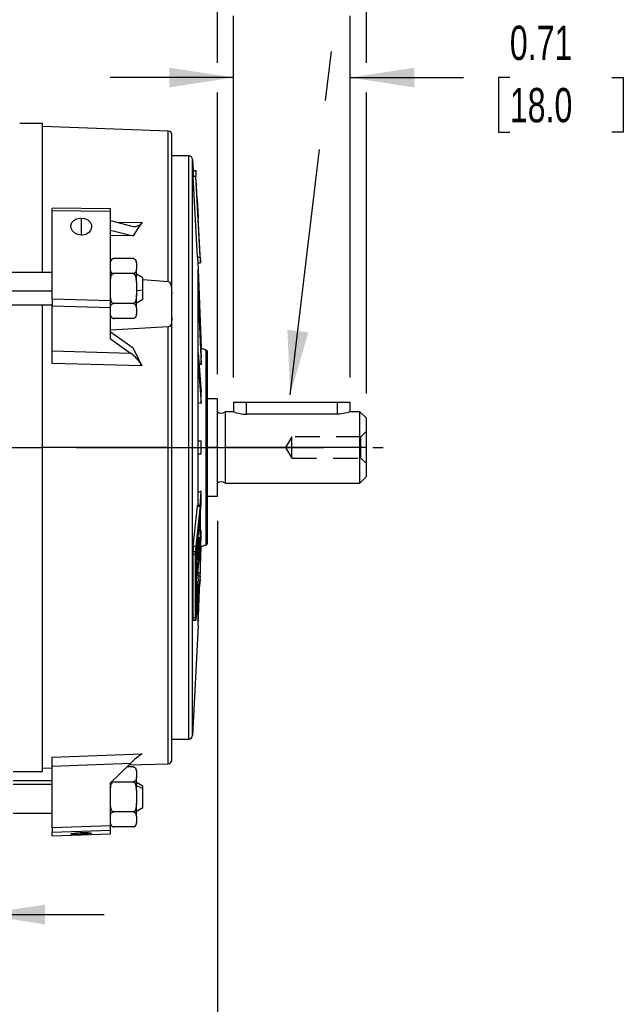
# Model space of a CAD drawing. Header units: inches. Extents: x 0 to 33, y 0 to 25.5.
# Tile 4 of 19: x 11.9 to 15.5, y 5.4 to 11.3. Entities that reach past the tile are written whole.
import ezdxf

# ---------------------------------------------------------------- set-up
doc = ezdxf.new("R2010")
doc.units = ezdxf.units.IN
doc.header["$LTSCALE"] = 3
doc.header["$MEASUREMENT"] = 0
doc.linetypes.add('CENTERX2', pattern=[0.8, 0.5, -0.1, 0.1, -0.1])
doc.linetypes.add('HIDDEN', pattern=[0.075, 0.05, -0.025])
doc.layers.add('CENTER', color=40, linetype='CENTERX2')
doc.layers.add('HIDDEN', color=102, linetype='HIDDEN')
doc.layers.add('DIMENSIONS', color=140, linetype='Continuous', lineweight=25)
doc.layers.add('TEXT', color=140, linetype='Continuous', lineweight=25)
doc.styles.add('SLDTEXTSTYLE0', font='TXT', dxfattribs={"width": 0.7})
doc.dimstyles.new('SLDDIMSTYLE0', dxfattribs={"dimtxt": 0.208333, "dimasz": 0.39, "dimexe": 0, "dimexo": 0.0625, "dimgap": 0.052083, "dimtad": 0, "dimtih": 1, "dimtoh": 1, "dimrnd": 1e-09, "dimdsep": 46, "dimtxsty": 'SLDTEXTSTYLE0', "dimsah": 1, "dimcen": 0.09, "dimadec": 0, "dimazin": 2, "dimtfac": 1, "dimtmove": 0, "dimatfit": 0, "dimfxl": 0, "dimfrac": 2, "dimtolj": 1, "dimtzin": 12, "dimarcsym": 0})
doc.dimstyles.new('SLDDIMSTYLE1', dxfattribs={"dimtxt": 0.208333, "dimasz": 0.39, "dimexe": 0, "dimexo": 0.0625, "dimgap": 0.052083, "dimtad": 0, "dimtih": 1, "dimtoh": 1, "dimrnd": 1e-09, "dimzin": 12, "dimdsep": 46, "dimtxsty": 'SLDTEXTSTYLE0', "dimsah": 1, "dimcen": 0.09, "dimadec": 0, "dimazin": 3, "dimtfac": 1, "dimtofl": 0, "dimtmove": 0, "dimatfit": 3, "dimfxl": 0, "dimfrac": 2, "dimtolj": 1, "dimtzin": 12, "dimarcsym": 0})
doc.dimstyles.new('SLDDIMSTYLE2', dxfattribs={"dimtxt": 0.18, "dimasz": 0.39, "dimexe": 0, "dimexo": 0.0625, "dimgap": 0, "dimtad": 0, "dimtih": 1, "dimtoh": 1, "dimdec": 0, "dimrnd": 1e-09, "dimzin": 0, "dimdsep": 46, "dimtxsty": 'Standard', "dimsah": 1, "dimcen": 0.09, "dimadec": 0, "dimazin": 0, "dimtfac": 0.39, "dimtdec": 0, "dimtofl": 0, "dimtmove": 0, "dimatfit": 3, "dimfxl": 0, "dimfrac": 2, "dimtolj": 1, "dimtzin": 0, "dimarcsym": 0})

# ---------------------------------------------------------------- blocks, each defined once
blk = doc.blocks.new('_D_1')
at = {"layer": 'DIMENSIONS'}
for p, q in [((11.3656, 6.1082), (11.3656, 5.526)), ((11.6412, 6.1082), (11.6412, 5.526)), ((9.8681, 5.9006), (9.7981, 5.9006)), ((9.7981, 5.9006), (9.7981, 5.5692)), ((10.3139, 5.9006), (10.3839, 5.9006)), ((10.3839, 5.9006), (10.3839, 5.5692)), ((11.3656, 5.901), (10.5964, 5.901)), ((11.6412, 5.901), (12.3912, 5.901)), ((9.7981, 5.5692), (9.8681, 5.5692)), ((10.3839, 5.5692), (10.3139, 5.5692))]:
    blk.add_line(p, q, dxfattribs=at)
for points in [[(11.3656, 5.901), (10.9756, 5.961), (10.9756, 5.841)], [(11.6412, 5.901), (12.0312, 5.841), (12.0312, 5.961)]]:
    blk.add_solid(points, dxfattribs=at)
at = {"layer": 'DIMENSIONS', "char_height": 0.20833, "attachment_point": 1, "style": 'SLDTEXTSTYLE0'}
for s, insert in [('0.28', (9.7814, 6.2158)), ('7.0', (9.8681, 5.8378))]:
    blk.add_mtext(s, dxfattribs=dict(at, insert=insert))
blk = doc.blocks.new('_D_2')
at = {"layer": 'DIMENSIONS'}
for p, q in [((13.0782, 8.2932), (13.0782, 4.6037)), ((11.5034, 5.3582), (11.5034, 4.6037)), ((11.5034, 4.9787), (13.0782, 4.9787)), ((13.0782, 4.9787), (13.3138, 4.9787)), ((13.5962, 4.9782), (13.5262, 4.9782)), ((13.5262, 4.9782), (13.5262, 4.6469)), ((14.2154, 4.9782), (14.2854, 4.9782)), ((14.2854, 4.9782), (14.2854, 4.6469)), ((13.5262, 4.6469), (13.5962, 4.6469)), ((14.2854, 4.6469), (14.2154, 4.6469))]:
    blk.add_line(p, q, dxfattribs=at)
for points in [[(11.5034, 4.9787), (11.8934, 4.9187), (11.8934, 5.0387)], [(13.0782, 4.9787), (12.6882, 5.0387), (12.6882, 4.9187)]]:
    blk.add_solid(points, dxfattribs=at)
at = {"layer": 'DIMENSIONS', "char_height": 0.20833, "attachment_point": 1, "style": 'SLDTEXTSTYLE0'}
for s, insert in [('1.57', (13.5962, 5.2935)), ('40.0', (13.5962, 4.9155))]:
    blk.add_mtext(s, dxfattribs=dict(at, insert=insert))
blk = doc.blocks.new('_D_6')
at = {"layer": 'DIMENSIONS'}
for p, q in [((8.7081, 11.5657), (8.7081, 14.2746)), ((13.0782, 11.0754), (13.0782, 14.2746)), ((8.7081, 13.8996), (10.2145, 13.8996)), ((10.4969, 13.8992), (10.4269, 13.8992)), ((10.4269, 13.8992), (10.4269, 13.5679)), ((11.2894, 13.8992), (11.3594, 13.8992)), ((11.3594, 13.8992), (11.3594, 13.5679)), ((13.0782, 13.8996), (11.5718, 13.8996)), ((10.4269, 13.5679), (10.4969, 13.5679)), ((11.3594, 13.5679), (11.2894, 13.5679)), ((13.0782, 9.1838), (13.0782, 10.8954))]:
    blk.add_line(p, q, dxfattribs=at)
for points in [[(8.7081, 13.8996), (9.0981, 13.8396), (9.0981, 13.9596)], [(13.0782, 13.8996), (12.6882, 13.9596), (12.6882, 13.8396)]]:
    blk.add_solid(points, dxfattribs=at)
at = {"layer": 'DIMENSIONS', "char_height": 0.20833, "attachment_point": 1, "style": 'SLDTEXTSTYLE0'}
for s, insert in [('4.37', (10.5835, 14.2144)), ('111.0', (10.4969, 13.8364))]:
    blk.add_mtext(s, dxfattribs=dict(at, insert=insert))
blk = doc.blocks.new('_D_7')
at = {"layer": 'DIMENSIONS'}
for p, q in [((5.3026, 11.2104), (5.3026, 15.2819)), ((13.9837, 11.0754), (13.9837, 15.2819)), ((5.3026, 14.9069), (8.9645, 14.9069)), ((9.2469, 14.9064), (9.1769, 14.9064)), ((9.1769, 14.9064), (9.1769, 14.5751)), ((10.0394, 14.9064), (10.1094, 14.9064)), ((10.1094, 14.9064), (10.1094, 14.5751)), ((13.9837, 14.9069), (10.3218, 14.9069)), ((9.1769, 14.5751), (9.2469, 14.5751)), ((10.1094, 14.5751), (10.0394, 14.5751)), ((5.3026, 10.4935), (5.3026, 11.0304)), ((13.9837, 9.0657), (13.9837, 10.8954))]:
    blk.add_line(p, q, dxfattribs=at)
for points in [[(5.3026, 14.9069), (5.6926, 14.8469), (5.6926, 14.9669)], [(13.9837, 14.9069), (13.5937, 14.9669), (13.5937, 14.8469)]]:
    blk.add_solid(points, dxfattribs=at)
at = {"layer": 'DIMENSIONS', "char_height": 0.20833, "attachment_point": 1, "style": 'SLDTEXTSTYLE0'}
for s, insert in [('8.68', (9.3335, 15.2216)), ('220.5', (9.2469, 14.8437))]:
    blk.add_mtext(s, dxfattribs=dict(at, insert=insert))
blk = doc.blocks.new('_D_8')
at = {"layer": 'DIMENSIONS'}
for p, q in [((13.1766, 9.1641), (13.1766, 11.3604)), ((13.8853, 9.1641), (13.8853, 11.3604)), ((13.1766, 10.9854), (12.4266, 10.9854)), ((13.8853, 10.9854), (14.5728, 10.9854)), ((14.8552, 10.985), (14.7852, 10.985)), ((14.7852, 10.985), (14.7852, 10.6537)), ((15.4744, 10.985), (15.5444, 10.985)), ((15.5444, 10.985), (15.5444, 10.6537)), ((14.7852, 10.6537), (14.8552, 10.6537)), ((15.5444, 10.6537), (15.4744, 10.6537))]:
    blk.add_line(p, q, dxfattribs=at)
for points in [[(13.1766, 10.9854), (12.7866, 11.0454), (12.7866, 10.9254)], [(13.8853, 10.9854), (14.2753, 10.9254), (14.2753, 11.0454)]]:
    blk.add_solid(points, dxfattribs=at)
at = {"layer": 'DIMENSIONS', "char_height": 0.20833, "attachment_point": 1, "style": 'SLDTEXTSTYLE0'}
for s, insert in [('0.71', (14.8552, 11.3002)), ('18.0', (14.8552, 10.9222))]:
    blk.add_mtext(s, dxfattribs=dict(at, insert=insert))
blk = doc.blocks.new('_D_9')
at = {"layer": 'DIMENSIONS'}
for p, q in [((13.0782, 11.0754), (13.0782, 13.313)), ((13.9837, 11.0754), (13.9837, 13.313)), ((13.0782, 12.938), (12.3282, 12.938)), ((13.2213, 12.9376), (13.1513, 12.9376)), ((13.1513, 12.9376), (13.1513, 12.6063)), ((13.8405, 12.9376), (13.9105, 12.9376)), ((13.9105, 12.9376), (13.9105, 12.6063)), ((13.9837, 12.938), (14.7337, 12.938)), ((13.1513, 12.6063), (13.2213, 12.6063)), ((13.9105, 12.6063), (13.8405, 12.6063)), ((13.0782, 9.1838), (13.0782, 10.8954)), ((13.9837, 9.0657), (13.9837, 10.8954))]:
    blk.add_line(p, q, dxfattribs=at)
for points in [[(13.0782, 12.938), (12.6882, 12.998), (12.6882, 12.878)], [(13.9837, 12.938), (14.3737, 12.878), (14.3737, 12.998)]]:
    blk.add_solid(points, dxfattribs=at)
at = {"layer": 'DIMENSIONS', "char_height": 0.20833, "attachment_point": 1, "style": 'SLDTEXTSTYLE0'}
for s, insert in [('0.91', (13.2213, 13.2528)), ('23.0', (13.2213, 12.8748))]:
    blk.add_mtext(s, dxfattribs=dict(at, insert=insert))

msp = doc.modelspace()

# ---------------------------------------------------------------- linework, layer by layer
for p, q in [((12.0152, 10.707), (11.8774, 10.707)), ((12.0152, 9.8054), (12.0152, 10.707)), ((12.7798, 10.6606), (12.0152, 10.6873)), ((12.7798, 9.7463), (12.7798, 10.6606)), ((12.8026, 9.6719), (12.8026, 10.637)), ((12.904, 10.5102), (12.8026, 10.5102)), ((12.904, 8.7385), (12.904, 10.5102)), ((12.9276, 8.7385), (12.9276, 10.4878)), ((12.9276, 10.4878), (12.9311, 10.4207)), ((12.9304, 10.4207), (12.9462, 10.4207)), ((12.9469, 10.4207), (12.9479, 10.401)), ((12.9572, 9.8947), (12.9319, 10.3866)), ((12.9319, 10.3866), (12.9477, 10.3866)), ((12.9472, 10.401), (12.9479, 10.401)), ((12.973, 9.8947), (12.9477, 10.3866)), ((12.9732, 9.8947), (12.9478, 10.3866)), ((12.949, 10.3638), (12.9492, 10.3638)), ((12.9613, 10.1307), (12.9492, 10.3638)), ((12.9492, 10.3638), (12.9496, 10.3638)), ((12.9579, 10.2075), (12.9496, 10.3638)), ((12.9499, 10.3638), (12.9497, 10.3638)), ((12.9739, 9.9061), (12.9499, 10.3638)), ((12.9579, 10.2075), (12.9499, 10.3638)), ((12.9619, 10.1307), (12.9556, 10.2473)), ((12.9617, 10.1307), (12.9556, 10.2473)), ((12.9739, 9.9061), (12.956, 10.2473)), ((12.956, 10.2473), (12.962, 10.1307)), ((12.4286, 10.1876), (12.0742, 10.191)), ((12.0742, 10.1756), (12.0742, 10.1909)), ((12.4286, 10.1722), (12.0742, 10.1756)), ((12.0742, 9.6413), (12.0742, 10.1756)), ((12.4286, 10.1722), (12.4286, 10.1871)), ((12.4286, 9.6317), (12.4286, 10.1722)), ((12.2514, 10.132), (12.2514, 10.0281)), ((12.4286, 10.1162), (12.5501, 10.0848)), ((12.961, 10.1307), (12.9613, 10.1307)), ((12.9613, 10.1307), (12.9617, 10.1307)), ((12.9617, 10.1307), (12.9619, 10.1307)), ((12.9619, 10.1307), (12.962, 10.1307)), ((12.4286, 10.0592), (12.5658, 10.0237)), ((12.4682, 10.106), (12.6212, 10.1043)), ((12.5981, 10.0724), (12.5658, 10.0237)), ((12.6212, 10.1043), (12.5981, 10.0724)), ((12.5658, 10.0237), (12.4286, 10.0251)), ((12.5664, 9.8855), (12.4483, 9.8855)), ((12.9572, 9.8947), (12.973, 9.8947)), ((12.9726, 9.9061), (12.9739, 9.9061)), ((12.9752, 9.8802), (12.9741, 9.8802)), ((12.9752, 9.8802), (12.9763, 9.8606)), ((12.4286, 9.8594), (12.4286, 9.8658)), ((12.586, 9.8594), (12.586, 9.8658)), ((12.586, 9.8594), (12.586, 9.8207)), ((12.586, 9.7424), (12.586, 9.8207)), ((12.9594, 9.8606), (12.9751, 9.8606)), ((12.9605, 9.8606), (12.9626, 9.8212)), ((12.9626, 9.6952), (12.9626, 9.8205)), ((12.9626, 9.8205), (12.9793, 9.3433)), ((12.0742, 9.8021), (11.4443, 9.8021)), ((12.5664, 9.7946), (12.4483, 9.7946)), ((12.6254, 9.768), (12.586, 9.7907)), ((12.6254, 9.6951), (12.6254, 9.768)), ((12.6254, 9.7586), (12.7798, 9.7463)), ((11.4443, 9.6905), (12.0742, 9.6905)), ((12.586, 9.7424), (12.586, 9.665)), ((12.586, 9.6921), (12.6254, 9.6951)), ((12.6254, 9.6394), (12.6254, 9.6951)), ((12.9625, 9.6958), (12.9626, 9.6952)), ((12.9626, 9.6761), (12.9626, 9.6958)), ((12.9626, 9.6952), (12.9793, 9.282)), ((12.0742, 9.6413), (12.4286, 9.6317)), ((12.0742, 9.6413), (12.0742, 9.5983)), ((12.4286, 9.5889), (12.4286, 9.6317)), ((12.586, 9.5866), (12.586, 9.665)), ((12.586, 9.6166), (12.6254, 9.6394)), ((12.8026, 9.5274), (12.8026, 9.6719)), ((12.9626, 9.6565), (12.9626, 9.6761)), ((12.9626, 9.3136), (12.9626, 9.6558)), ((12.9626, 9.6558), (12.9793, 9.2426)), ((11.7742, 9.6053), (12.0742, 9.6053)), ((12.0152, 8.7385), (12.0152, 9.6053)), ((12.0742, 9.5983), (12.4286, 9.5889)), ((12.0742, 9.3252), (12.0742, 9.5983)), ((12.4286, 9.3977), (12.4286, 9.5889)), ((12.5664, 9.6128), (12.4483, 9.6128)), ((12.586, 9.5866), (12.586, 9.548)), ((12.5664, 9.5218), (12.4483, 9.5218)), ((12.586, 9.5415), (12.586, 9.548)), ((12.8026, 6.84), (12.8026, 9.5274)), ((12.7798, 9.4703), (12.4286, 9.4514)), ((12.7798, 8.7385), (12.7798, 9.4703)), ((12.5658, 9.3424), (12.4286, 9.4394)), ((12.4286, 9.3977), (12.5501, 9.3117)), ((12.5658, 9.3424), (12.5981, 9.2778)), ((12.9793, 9.3433), (12.9768, 9.3433)), ((13.0078, 9.3319), (13.0078, 8.7385)), ((12.0742, 9.3252), (12.5501, 9.3117)), ((12.0742, 9.2489), (12.0742, 9.3252)), ((12.6212, 9.2337), (12.5981, 9.2778)), ((12.9625, 9.3139), (12.9626, 9.3136)), ((12.9626, 9.2798), (12.9626, 9.3139)), ((12.9626, 9.3136), (12.9793, 9.075)), ((12.9626, 9.2458), (12.9626, 9.2798)), ((12.9793, 9.2623), (12.9793, 9.282)), ((12.6212, 9.2337), (12.0742, 9.2489)), ((12.9626, 8.7779), (12.9626, 9.2454)), ((12.9626, 9.2454), (12.9793, 9.0068)), ((12.9671, 9.2488), (12.9768, 9.2426)), ((12.9793, 9.2426), (12.9768, 9.2426)), ((12.9793, 9.2426), (12.9793, 9.2623)), ((12.9793, 9.0409), (12.9793, 9.075)), ((12.9793, 9.0068), (12.9793, 9.0409)), ((13.0782, 9.0338), (13.0191, 9.0338)), ((13.0782, 8.7385), (13.0782, 9.0338)), ((12.9626, 9.012), (12.9768, 9.0068)), ((12.9793, 9.0068), (12.9768, 9.0068)), ((13.1766, 9.0141), (13.1766, 8.955)), ((13.1766, 9.0141), (13.2553, 9.0141)), ((13.2553, 9.0141), (13.8065, 9.0141)), ((13.2553, 8.9402), (13.2553, 9.0141)), ((13.8065, 9.0141), (13.8853, 9.0141)), ((13.8065, 9.0141), (13.8065, 8.9402)), ((13.8853, 8.955), (13.8853, 9.0141)), ((13.1766, 8.955), (13.1254, 8.955)), ((13.1254, 8.955), (13.1254, 8.7385)), ((13.8065, 8.9402), (13.2553, 8.9402)), ((13.9443, 8.955), (13.8853, 8.955)), ((13.9837, 8.9157), (13.9443, 8.955)), ((13.9443, 8.7385), (13.9443, 8.955)), ((13.9837, 8.7385), (13.9837, 8.9157)), ((11.8305, 8.7385), (12.0152, 8.7385)), ((12.0152, 6.77), (12.0152, 8.7385)), ((12.7798, 8.7385), (12.0152, 8.7385)), ((12.7798, 6.8172), (12.7798, 8.7385)), ((12.8026, 8.7385), (12.904, 8.7385)), ((12.904, 8.7385), (12.9276, 8.7385)), ((12.904, 6.9669), (12.904, 8.7385)), ((12.9276, 6.9892), (12.9276, 8.7385)), ((12.9625, 8.7779), (12.9626, 8.7779)), ((12.9626, 8.7385), (12.9626, 8.7779)), ((12.9626, 8.7779), (12.9793, 8.7779)), ((12.9626, 8.6991), (12.9626, 8.7385)), ((12.9793, 8.7385), (12.9793, 8.7779)), ((12.9793, 8.6991), (12.9793, 8.7385)), ((12.9793, 8.7385), (13.0078, 8.7385)), ((13.0191, 8.7385), (13.0078, 8.7385)), ((13.0078, 8.7385), (13.0078, 8.1451)), ((13.0191, 8.1602), (13.0191, 8.7385)), ((13.0782, 8.7385), (13.0191, 8.7385)), ((13.0782, 8.4432), (13.0782, 8.7385)), ((13.0782, 8.7385), (13.1254, 8.7385)), ((13.1254, 8.7385), (13.1254, 8.522)), ((13.9443, 8.7385), (13.1254, 8.7385)), ((13.9443, 8.522), (13.9443, 8.7385)), ((13.9837, 8.7385), (13.9443, 8.7385)), ((13.9837, 8.5613), (13.9837, 8.7385)), ((12.9626, 8.3866), (12.9626, 8.6991)), ((12.9626, 8.6991), (12.9793, 8.6991)), ((13.9443, 8.522), (13.9837, 8.5613)), ((13.1254, 8.522), (13.9443, 8.522)), ((12.9768, 8.4702), (12.9626, 8.4646)), ((12.9734, 8.3866), (12.9793, 8.4702)), ((12.9793, 8.4702), (12.9768, 8.4702)), ((12.9793, 8.4361), (12.9793, 8.4702)), ((12.9793, 8.402), (12.9793, 8.4361)), ((13.0191, 8.4432), (13.0782, 8.4432)), ((12.9319, 8.1361), (12.9572, 8.382)), ((12.973, 8.382), (12.9477, 8.1361)), ((12.9751, 8.3866), (12.9572, 8.3866)), ((12.9572, 8.382), (12.973, 8.382)), ((12.9751, 8.343), (12.9793, 8.402)), ((12.9478, 8.119), (12.9732, 8.365)), ((12.9729, 8.3333), (12.9548, 8.1584)), ((12.9729, 8.3333), (12.97, 8.3333)), ((12.9741, 8.3597), (12.9727, 8.3597)), ((12.9734, 8.2865), (12.9729, 8.3333)), ((12.9741, 8.3597), (12.9741, 7.9756)), ((12.9751, 7.9854), (12.9751, 8.3696)), ((12.9734, 8.2865), (12.9673, 8.2282)), ((12.9736, 8.2545), (12.9673, 8.2282)), ((12.9738, 8.2101), (12.9678, 8.1198)), ((12.9736, 8.2545), (12.97, 8.2545)), ((12.9738, 8.2101), (12.9736, 8.2545)), ((12.9751, 8.1323), (12.9793, 8.2344)), ((12.9751, 8.0929), (12.9793, 8.1951)), ((12.9793, 8.2344), (12.9768, 8.2344)), ((12.9793, 8.2147), (12.9793, 8.2344)), ((12.9793, 8.1951), (12.9793, 8.2147)), ((12.9477, 8.1361), (12.9319, 8.1361)), ((12.9536, 8.147), (12.9507, 8.147)), ((12.9548, 8.1584), (12.9519, 8.1584)), ((12.954, 8.1018), (12.9536, 8.147)), ((12.9554, 8.0599), (12.9548, 8.1584)), ((12.9575, 8.0798), (12.9572, 8.135)), ((12.9618, 8.1545), (12.9697, 8.1939)), ((12.9621, 8.0855), (12.9618, 8.1545)), ((12.9697, 8.1939), (12.9621, 8.0855)), ((12.9739, 8.1781), (12.9678, 8.1198)), ((12.9739, 8.1781), (12.9717, 8.1781)), ((12.9739, 8.1313), (12.9739, 8.1781)), ((12.9304, 7.7053), (12.9304, 8.0895)), ((12.9304, 8.0895), (12.9462, 8.0895)), ((12.9305, 8.1065), (12.9463, 8.1065)), ((12.9462, 7.7053), (12.9462, 8.0895)), ((12.9472, 7.7152), (12.9472, 8.0993)), ((12.9575, 8.0798), (12.9554, 8.0599)), ((12.9739, 8.1313), (12.956, 7.9607)), ((12.9751, 8.0158), (12.9793, 8.1337)), ((12.9793, 8.1337), (12.9768, 8.1337)), ((12.9497, 8.0305), (12.9499, 7.8847)), ((12.9524, 8.0599), (12.9554, 8.0599)), ((12.9732, 7.9559), (12.9478, 7.7099)), ((12.9565, 8.0102), (12.9525, 8.0102)), ((12.9565, 8.0102), (12.9558, 8.004)), ((12.956, 7.9607), (12.962, 7.987)), ((12.962, 7.987), (12.9587, 7.987)), ((12.9619, 7.9427), (12.962, 7.987)), ((12.9732, 7.9559), (12.9619, 7.9559)), ((12.962, 7.9756), (12.9741, 7.9756)), ((12.973, 7.9388), (12.9477, 7.6929)), ((12.9579, 7.9265), (12.9496, 7.8118)), ((12.9579, 7.9265), (12.9499, 7.8847)), ((12.9619, 7.9427), (12.9556, 7.8524)), ((12.9617, 7.9107), (12.9556, 7.8524)), ((12.9617, 7.9107), (12.9596, 7.9107)), ((12.9613, 7.8639), (12.9617, 7.9107)), ((12.9626, 7.6565), (12.9722, 7.9304)), ((12.9613, 7.8639), (12.9492, 7.7473)), ((12.9626, 7.7818), (12.9663, 7.8735)), ((12.9626, 7.8212), (12.9637, 7.8482)), ((12.9492, 7.7473), (12.9496, 7.8118)), ((12.9625, 7.8206), (12.9626, 7.8212)), ((12.9626, 7.8212), (12.9626, 7.8358)), ((12.9626, 7.8009), (12.9626, 7.8206)), ((12.9626, 7.7812), (12.9626, 7.8009)), ((12.9626, 7.6565), (12.9626, 7.7818)), ((12.9304, 7.7053), (12.9462, 7.7053)), ((12.9304, 7.6883), (12.9468, 7.6883)), ((12.9477, 7.6929), (12.9471, 7.6889)), ((12.9625, 7.6558), (12.9626, 7.6565)), ((12.9626, 7.6558), (12.9276, 6.9892)), ((12.8026, 6.9669), (12.904, 6.9669)), ((12.0742, 6.8564), (12.6212, 6.8775)), ((12.0742, 6.8006), (12.0742, 6.8564)), ((12.5501, 6.8191), (12.0742, 6.8006)), ((12.4286, 6.7016), (12.5501, 6.8191)), ((11.838, 6.77), (12.0152, 6.77)), ((12.0152, 6.7897), (12.0742, 6.7918)), ((12.0742, 6.4275), (12.0742, 6.8006)), ((12.5664, 6.7973), (12.5276, 6.7973)), ((12.5401, 6.8094), (12.7798, 6.8172)), ((12.586, 6.7712), (12.586, 6.7776)), ((12.586, 6.7712), (12.586, 6.7325)), ((12.0742, 6.7139), (11.838, 6.7139)), ((12.4286, 6.4404), (12.4286, 6.7016)), ((12.4483, 6.7064), (12.5664, 6.7064)), ((12.586, 6.6541), (12.586, 6.7325)), ((12.6254, 6.6798), (12.586, 6.7025)), ((11.838, 6.6933), (12.0742, 6.6933)), ((12.586, 6.6843), (12.6254, 6.6664)), ((12.586, 6.6541), (12.586, 6.5768)), ((12.6254, 6.6664), (12.6254, 6.6798)), ((12.6254, 6.5511), (12.6254, 6.6664)), ((12.5664, 6.5245), (12.4483, 6.5245)), ((12.586, 6.4984), (12.586, 6.5768)), ((12.586, 6.5284), (12.6254, 6.5511)), ((11.838, 6.517), (12.0742, 6.517)), ((12.586, 6.4984), (12.586, 6.4597)), ((12.4286, 6.4404), (12.0742, 6.4275)), ((12.0742, 6.4275), (12.0742, 6.3986)), ((12.4286, 6.4116), (12.0742, 6.3986)), ((12.4286, 6.4116), (12.4286, 6.4404)), ((12.4286, 6.3907), (12.4286, 6.4116)), ((12.5664, 6.4336), (12.4483, 6.4336)), ((12.586, 6.4533), (12.586, 6.4597)), ((12.0742, 6.3784), (12.0742, 6.3986)), ((12.0742, 6.3784), (12.4286, 6.3907)), ((12.2514, 6.3988), (12.2514, 6.3883))]:
    msp.add_line(p, q)
at = {"flags": 128}
for points in [[(12.2514, 10.0281), (12.2306, 10.0315), (12.2121, 10.0403), (12.1981, 10.0537), (12.19, 10.07), (12.1888, 10.0873), (12.1946, 10.1039), (12.2069, 10.1178), (12.2243, 10.1275), (12.2447, 10.1318), (12.2514, 10.132)], [(12.2514, 10.132), (12.2721, 10.1288), (12.2906, 10.1202), (12.3046, 10.1072), (12.3128, 10.0912), (12.314, 10.0737), (12.3082, 10.0569), (12.2959, 10.0428), (12.2786, 10.0328), (12.2582, 10.0283), (12.2514, 10.0281)], [(12.4286, 9.8594), (12.4319, 9.8761), (12.4346, 9.8797), (12.4388, 9.8831), (12.4421, 9.8845), (12.4462, 9.8854), (12.4483, 9.8855)], [(12.5664, 9.8855), (12.5698, 9.8852), (12.5729, 9.8844), (12.577, 9.8823), (12.5816, 9.8777), (12.5859, 9.8639), (12.586, 9.8594)], [(12.4483, 9.7946), (12.4448, 9.7949), (12.4417, 9.7957), (12.4376, 9.7978), (12.433, 9.8024), (12.4287, 9.8162), (12.4286, 9.8207)], [(12.586, 9.8207), (12.5827, 9.804), (12.58, 9.8004), (12.5758, 9.7971), (12.5725, 9.7956), (12.5685, 9.7947), (12.5664, 9.7946)], [(12.4286, 9.7424), (12.4319, 9.7757), (12.4346, 9.783), (12.4388, 9.7897), (12.4421, 9.7926), (12.4462, 9.7944), (12.4483, 9.7946)], [(12.5664, 9.7946), (12.5698, 9.794), (12.5729, 9.7924), (12.577, 9.7882), (12.5816, 9.779), (12.5859, 9.7514), (12.586, 9.7424)], [(12.7798, 9.7463), (12.7834, 9.7453), (12.7873, 9.7426), (12.7922, 9.7361), (12.7982, 9.72), (12.8026, 9.6719)], [(12.4483, 9.6128), (12.4448, 9.6134), (12.4417, 9.615), (12.4376, 9.6192), (12.433, 9.6284), (12.4287, 9.656), (12.4286, 9.665)], [(12.586, 9.665), (12.5827, 9.6316), (12.58, 9.6243), (12.5758, 9.6177), (12.5725, 9.6148), (12.5685, 9.613), (12.5664, 9.6128)], [(12.4286, 9.5866), (12.4319, 9.6033), (12.4346, 9.607), (12.4388, 9.6103), (12.4421, 9.6118), (12.4462, 9.6127), (12.4483, 9.6128)], [(12.5664, 9.6128), (12.5698, 9.6125), (12.5729, 9.6116), (12.577, 9.6095), (12.5816, 9.605), (12.5859, 9.5912), (12.586, 9.5866)], [(12.4483, 9.5218), (12.4448, 9.5222), (12.4417, 9.523), (12.4376, 9.5251), (12.433, 9.5296), (12.4287, 9.5434), (12.4286, 9.548)], [(12.586, 9.548), (12.5827, 9.5313), (12.58, 9.5276), (12.5758, 9.5243), (12.5725, 9.5228), (12.5685, 9.522), (12.5664, 9.5218)], [(12.8026, 9.5274), (12.7987, 9.491), (12.7957, 9.4831), (12.7899, 9.475), (12.7864, 9.4724), (12.782, 9.4706), (12.7798, 9.4703)], [(13.0191, 8.7385), (13.0191, 8.759), (13.0191, 8.7795), (13.0191, 8.7999), (13.0191, 8.8203), (13.0191, 8.8339), (13.0191, 8.8527), (13.0191, 8.8741), (13.0191, 8.8899), (13.0191, 8.9004), (13.0191, 8.9496), (13.0191, 8.9971), (13.0191, 9.0425), (13.0191, 9.0855), (13.0191, 9.132), (13.0191, 9.1753), (13.0191, 9.215), (13.0191, 9.2488), (13.0191, 9.2567), (13.0191, 9.2642), (13.0191, 9.2713), (13.0191, 9.2778), (13.0191, 9.2792), (13.0191, 9.2945), (13.0191, 9.3035), (13.0191, 9.3109), (13.0191, 9.3151), (13.0191, 9.3168)], [(13.8844, 8.9547), (13.885, 8.9549), (13.879, 8.9528), (13.8656, 8.9487), (13.8452, 8.9439), (13.8197, 8.9407), (13.8065, 8.9402)], [(12.9572, 8.382), (12.9578, 8.386), (12.9582, 8.3861)], [(12.973, 8.382), (12.9736, 8.386), (12.9739, 8.3861)], [(12.9732, 8.365), (12.9735, 8.3667), (12.9737, 8.3668), (12.9739, 8.3652), (12.9741, 8.3623), (12.9741, 8.3597)], [(12.9572, 8.135), (12.9583, 8.1355), (12.9592, 8.1283), (12.9597, 8.1145), (12.9599, 8.0955), (12.9596, 8.0735), (12.9589, 8.0509), (12.958, 8.0304), (12.9568, 8.0141), (12.9565, 8.0102)], [(12.9304, 8.0895), (12.9304, 8.1002), (12.9305, 8.1065)], [(12.9462, 8.0895), (12.9462, 8.1002), (12.9463, 8.1065)], [(12.9472, 8.0993), (12.9472, 8.1039), (12.9472, 8.1065)], [(12.9525, 8.0625), (12.9532, 8.0849), (12.954, 8.1018)], [(12.9497, 8.0305), (12.9498, 8.0573), (12.9501, 8.0732)], [(12.9558, 8.004), (12.9546, 7.9961), (12.9536, 7.9957), (12.9528, 8.0029), (12.9523, 8.0168), (12.9521, 8.0358), (12.9524, 8.0578), (12.9525, 8.0625)], [(12.9311, 7.6888), (12.9309, 7.6887), (12.9305, 7.6923), (12.9304, 7.6993), (12.9304, 7.7053)], [(12.9468, 7.6888), (12.9466, 7.6887), (12.9463, 7.6923), (12.9461, 7.6993), (12.9462, 7.7053)], [(12.9478, 7.7099), (12.9476, 7.7082), (12.9474, 7.7081), (12.9472, 7.7097), (12.9472, 7.7126), (12.9472, 7.7152)], [(12.5664, 6.7973), (12.5698, 6.797), (12.5729, 6.7962), (12.577, 6.7941), (12.5816, 6.7895), (12.5859, 6.7757), (12.586, 6.7712)], [(12.4286, 6.6541), (12.4319, 6.6875), (12.4346, 6.6948), (12.4388, 6.7014), (12.4421, 6.7044), (12.4462, 6.7061), (12.4483, 6.7064)], [(12.586, 6.7325), (12.5827, 6.7158), (12.58, 6.7121), (12.5758, 6.7088), (12.5725, 6.7074), (12.5685, 6.7065), (12.5664, 6.7064)], [(12.5664, 6.7064), (12.5698, 6.7057), (12.5729, 6.7041), (12.577, 6.6999), (12.5816, 6.6908), (12.5859, 6.6632), (12.586, 6.6541)], [(12.4483, 6.5245), (12.4448, 6.5251), (12.4417, 6.5268), (12.4376, 6.531), (12.433, 6.5401), (12.4287, 6.5677), (12.4286, 6.5768)], [(12.4286, 6.4984), (12.4319, 6.5151), (12.4346, 6.5187), (12.4388, 6.522), (12.4421, 6.5235), (12.4462, 6.5244), (12.4483, 6.5245)], [(12.586, 6.5768), (12.5827, 6.5434), (12.58, 6.5361), (12.5758, 6.5295), (12.5725, 6.5265), (12.5685, 6.5247), (12.5664, 6.5245)], [(12.5664, 6.5245), (12.5698, 6.5242), (12.5729, 6.5234), (12.577, 6.5213), (12.5816, 6.5167), (12.5859, 6.5029), (12.586, 6.4984)], [(12.4483, 6.4336), (12.4448, 6.4339), (12.4417, 6.4347), (12.4376, 6.4368), (12.433, 6.4414), (12.4287, 6.4552), (12.4286, 6.4597)], [(12.586, 6.4597), (12.5827, 6.443), (12.58, 6.4394), (12.5758, 6.4361), (12.5725, 6.4346), (12.5685, 6.4337), (12.5664, 6.4336)], [(12.2514, 6.3883), (12.2306, 6.3877), (12.2121, 6.3877), (12.1981, 6.3882), (12.19, 6.3894), (12.1888, 6.3911), (12.1946, 6.3931), (12.2069, 6.3952), (12.2243, 6.3971), (12.2447, 6.3985), (12.2514, 6.3988)], [(12.2514, 6.3988), (12.2721, 6.3991), (12.2906, 6.3987), (12.3046, 6.3976), (12.3128, 6.396), (12.314, 6.3943), (12.3082, 6.3925), (12.2959, 6.3909), (12.2786, 6.3896), (12.2582, 6.3885), (12.2514, 6.3883)]]:
    msp.add_lwpolyline(points, dxfattribs=at)
for centre, radius, start, end in [((12.779, 10.637), 0.0236, 360, 88), ((12.904, 10.4865), 0.0236, 3, 90), ((13.9433, 10.4486), 1.0133, 181.57844, 183.50983), ((13.959, 10.4486), 1.0133, 181.57844, 183.50983), ((13.3807, 10.4132), 0.4337, 181.60657, 183.51579), ((12.5717, 10.1453), 0.0642, 250.38022, 320.36099), ((12.4483, 9.8658), 0.0197, 133.63217, 180), ((12.5664, 9.8658), 0.0197, 69.64849, 97.69406), ((12.5664, 9.8658), 0.0197, 0, 37.52946), ((13.8796, 9.9348), 0.9233, 182.48945, 184.61108), ((13.8954, 9.9348), 0.9233, 182.48945, 184.61108), ((13.3822, 9.9126), 0.4093, 182.51498, 184.53954), ((12.4483, 9.5415), 0.0197, 180, 217.52946), ((12.4483, 9.5415), 0.0197, 249.64849, 277.69406), ((12.5664, 9.5415), 0.0197, 313.63217, 360), ((13.0517, 9.4831), 0.1575, 242.63193, 253.79785), ((13.0034, 9.3168), 0.0157, 0, 73.79785), ((12.4133, 9.1157), 0.239, 29.57896, 55.08199), ((13.1018, 8.9865), 0.0394, 233.1301, 306.8699), ((13.2589, 9.1755), 0.2353, 249.74649, 269.13306), ((13.1018, 8.4905), 0.0394, 53.1301, 126.8699), ((12.8599, 8.3714), 0.1153, 359.07749, 7.38076), ((13.3512, 8.1014), 0.4208, 175.27251, 179.30174), ((13.367, 8.1014), 0.4208, 175.27251, 179.30174), ((14.0255, 8.058), 1.0756, 175.25172, 179.1923), ((13.0517, 7.9939), 0.1575, 106.20215, 117.36352), ((13.0034, 8.1602), 0.0157, 286.20215, 0), ((13.1251, 8.1043), 0.1779, 175.25429, 179.28565), ((12.326, 7.9915), 0.6492, 355.34005, 359.45891), ((12.7191, 7.9772), 0.255, 355.1983, 359.6344), ((12.904, 6.9905), 0.0236, 270, 357), ((12.8295, 6.5521), 0.3864, 122.61348, 136.28967), ((12.7803, 6.838), 0.0208, 268.52558, 351.51579), ((12.779, 6.84), 0.0236, 347.04337, 0), ((12.5664, 6.7776), 0.0197, 69.64849, 97.69406), ((12.5664, 6.7776), 0.0197, 0, 37.52946), ((12.4474, 6.7225), 0.0162, 230.79141, 272.97916), ((12.4483, 6.4533), 0.0197, 180, 217.52946), ((12.4483, 6.4533), 0.0197, 249.64849, 277.69406), ((12.5664, 6.4533), 0.0197, 271.28831, 360)]:
    msp.add_arc(centre, radius, start, end)
at = {"layer": 'CENTER'}
msp.add_line((5.0229, 8.7385), (14.0863, 8.7385), dxfattribs=at)
at = {"layer": 'HIDDEN'}
for p, q in [((13.5309, 8.8035), (13.4919, 8.7385)), ((13.5309, 8.6735), (13.5309, 8.8035)), ((13.9502, 8.8035), (13.5309, 8.8035)), ((13.9837, 8.8369), (13.9502, 8.8035)), ((13.9502, 8.6735), (13.9502, 8.8035)), ((13.4919, 8.7385), (13.5309, 8.6735)), ((13.5309, 8.6735), (13.9502, 8.6735)), ((13.9502, 8.6735), (13.9837, 8.6401))]:
    msp.add_line(p, q, dxfattribs=at)

# ---------------------------------------------------------------- dimensions: what is measured, and where the dimension line sits
at = {"layer": 'DIMENSIONS'}
for base, p1, p2, dimstyle, picture, middle in [((5.3026, 14.9069), (13.9837, 8.9157), (5.3026, 10.3435), 'SLDDIMSTYLE1', '_D_7', (9.6431, 14.9069)), ((13.0782, 13.8996), (8.7081, 11.4157), (13.0782, 9.0338), 'SLDDIMSTYLE1', '_D_6', (10.8931, 13.8996)), ((13.0782, 12.938), (13.9837, 8.9157), (13.0782, 9.0338), 'SLDDIMSTYLE0', '_D_9', (13.5309, 12.938)), ((13.1766, 10.9854), (13.8853, 9.0141), (13.1766, 9.0141), 'SLDDIMSTYLE0', '_D_8', (15.1648, 10.9854)), ((11.5034, 4.9787), (13.0782, 8.4432), (11.5034, 5.5082), 'SLDDIMSTYLE1', '_D_2', (13.9058, 4.9787)), ((11.3656, 5.901), (11.6412, 6.2582), (11.3656, 6.2582), 'SLDDIMSTYLE0', '_D_1', (10.091, 5.901))]:
    dim = msp.add_linear_dim(base=base, p1=p1, p2=p2, dimstyle=dimstyle, dxfattribs=at)
    dim.commit()
    dim.dimension.update_dxf_attribs({"geometry": picture, "text_midpoint": middle, "dimtype": 160})

# ---------------------------------------------------------------- leaders
at = {"layer": 'TEXT', "linetype": 'CENTERX2', "lineweight": 18}
msp.add_leader([(13.5208, 9.0583), (13.8466, 11.7731), (14.2639, 11.7731)], dimstyle='SLDDIMSTYLE2', dxfattribs=at)

doc.saveas('drawing.dxf')
